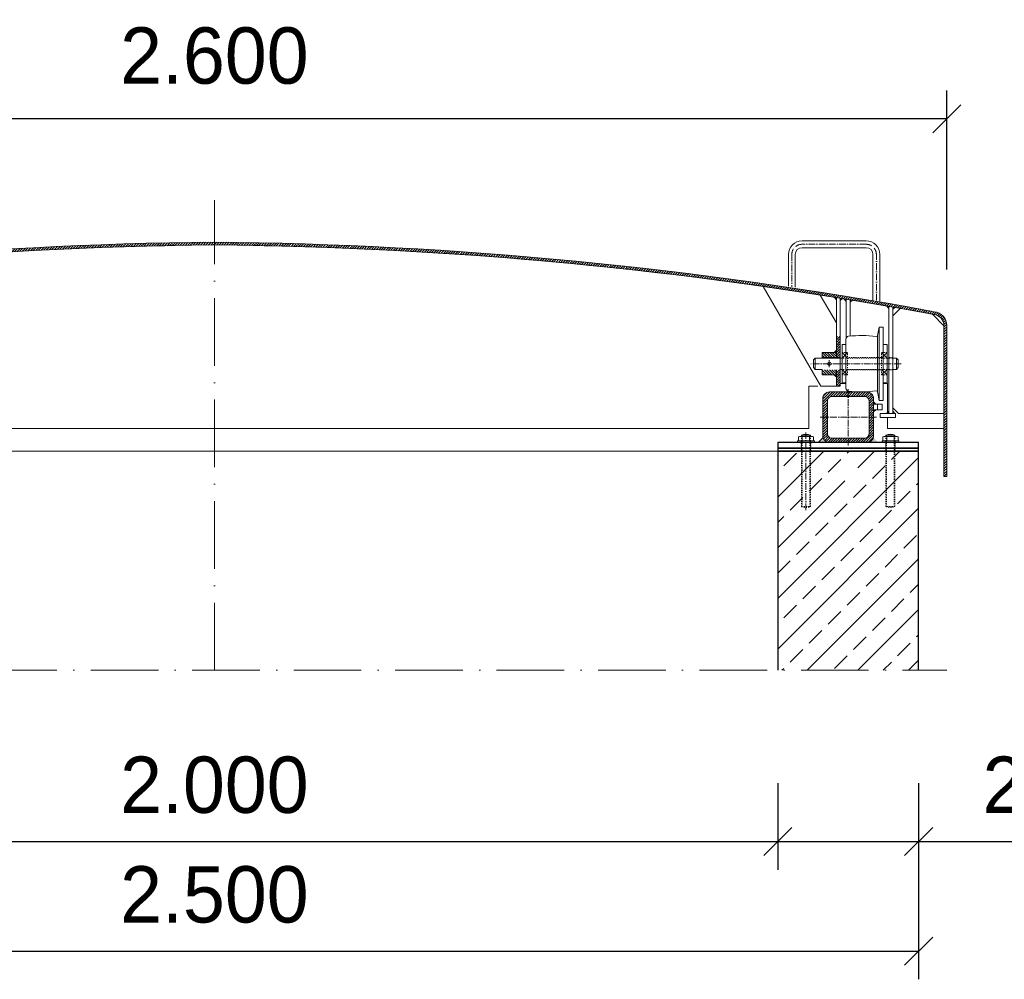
# Model space of a CAD drawing. Header units: millimetres. Extents: x -74592 to 26668, y -531 to 21180.
# Tile 25 of 27: x 22116 to 23863, y 16474 to 18176. Entities that reach past the tile are written whole.
import ezdxf

# ---------------------------------------------------------------- set-up
doc = ezdxf.new("R2010")
doc.units = ezdxf.units.MM
doc.linetypes.add('ACAD_ISO10W100', pattern=[18, 12, -3, 0, -3])
doc.linetypes.add('JIS_02_1.0', pattern=[2, 1, -1])
doc.layers.add('Bemaßung', color=7, linetype='Continuous', lineweight=9)
doc.dimstyles.new('DIN', dxfattribs={"dimtxt": 2.5, "dimasz": 2.5, "dimexe": 1.25, "dimexo": 0.625, "dimtad": 1, "dimtih": 1, "dimdec": 4, "dimdsep": 46, "dimlunit": 6, "dimtxsty": 'Standard', "dimcen": 2.5, "dimadec": 0, "dimazin": 0, "dimtfac": 1, "dimtdec": 4, "dimtmove": 0, "dimatfit": 3, "dimfxl": 0, "dimtvp": 1, "dimtolj": 1, "dimtzin": 0, "dimarcsym": 0})

# ---------------------------------------------------------------- blocks, each defined once
blk = doc.blocks.new('_Oblique')
at = {"color": 0, "linetype": 'ByBlock', "lineweight": -2}
blk.add_line((-0.5, -0.5), (0.5, 0.5), dxfattribs=at)
blk = doc.blocks.new('*D138')
at = {"layer": 'Bemaßung', "color": 0, "lineweight": -2, "transparency": 16777216}
for p, q in [((23461.3, 16821.9), (23461.3, 16668.2)), ((23711.3, 16821.9), (23711.3, 16668.2)), ((23461.3, 16718.2), (23711.3, 16718.2)), ((23711.3, 16718.2), (24111.3, 16718.2))]:
    blk.add_line(p, q, dxfattribs=at)
at = {"layer": 'DEFPOINTS', "color": 0, "transparency": 16777216}
for p in [(23461.3, 17021.9), (23711.3, 17021.9), (23711.3, 16718.2)]:
    blk.add_point(p, dxfattribs=at)
at = {"layer": 'Bemaßung', "color": 0, "lineweight": -2, "transparency": 16777216, "xscale": 50, "yscale": 50, "zscale": 50, "rotation": 180}
blk.add_blockref('_Oblique', (23461.3, 16718.2), dxfattribs=at)
at = {"layer": 'Bemaßung', "color": 0, "lineweight": -2, "transparency": 16777216, "xscale": 50, "yscale": 50, "zscale": 50}
blk.add_blockref('_Oblique', (23711.3, 16718.2), dxfattribs=at)
at = {"layer": 'Bemaßung', "color": 0, "transparency": 16777216, "insert": (23936.3, 16818.2), "char_height": 100, "attachment_point": 5}
blk.add_mtext('\\A1;250', dxfattribs=at)
blk = doc.blocks.new('*D139')
at = {"layer": 'Bemaßung', "color": 0, "lineweight": -2, "transparency": 16777216}
for p, q in [((21211.3, 16821.9), (21211.3, 16473.7)), ((23711.3, 16821.9), (23711.3, 16473.7)), ((21211.3, 16523.7), (23711.3, 16523.7))]:
    blk.add_line(p, q, dxfattribs=at)
at = {"layer": 'DEFPOINTS', "color": 0, "transparency": 16777216}
for p in [(21211.3, 17021.9), (23711.3, 17021.9), (23711.3, 16523.7)]:
    blk.add_point(p, dxfattribs=at)
at = {"layer": 'Bemaßung', "color": 0, "lineweight": -2, "transparency": 16777216, "xscale": 50, "yscale": 50, "zscale": 50, "rotation": 180}
blk.add_blockref('_Oblique', (21211.3, 16523.7), dxfattribs=at)
at = {"layer": 'Bemaßung', "color": 0, "lineweight": -2, "transparency": 16777216, "xscale": 50, "yscale": 50, "zscale": 50}
blk.add_blockref('_Oblique', (23711.3, 16523.7), dxfattribs=at)
at = {"layer": 'Bemaßung', "color": 0, "transparency": 16777216, "insert": (22461.3, 16623.7), "char_height": 100, "attachment_point": 5}
blk.add_mtext('\\A1;2.500', dxfattribs=at)
blk = doc.blocks.new('*D140')
at = {"layer": 'Bemaßung', "color": 0, "lineweight": -2, "transparency": 16777216}
for p, q in [((21161.3, 17733.2), (21161.3, 18050.3)), ((23761.3, 17733.2), (23761.3, 18050.3)), ((23761.3, 18000.3), (21161.3, 18000.3))]:
    blk.add_line(p, q, dxfattribs=at)
at = {"layer": 'DEFPOINTS', "color": 0, "transparency": 16777216}
for p in [(21161.3, 18000.3), (21161.3, 17633.2), (23761.3, 17633.2)]:
    blk.add_point(p, dxfattribs=at)
at = {"layer": 'Bemaßung', "color": 0, "lineweight": -2, "transparency": 16777216, "xscale": 50, "yscale": 50, "zscale": 50, "rotation": 180}
blk.add_blockref('_Oblique', (21161.3, 18000.3), dxfattribs=at)
at = {"layer": 'Bemaßung', "color": 0, "lineweight": -2, "transparency": 16777216, "xscale": 50, "yscale": 50, "zscale": 50}
blk.add_blockref('_Oblique', (23761.3, 18000.3), dxfattribs=at)
at = {"layer": 'Bemaßung', "color": 0, "transparency": 16777216, "insert": (22461.3, 18111.9), "char_height": 100, "attachment_point": 5}
blk.add_mtext('\\A1;2.600', dxfattribs=at)
blk = doc.blocks.new('*D142')
at = {"layer": 'Bemaßung', "color": 0, "lineweight": -2, "transparency": 16777216}
for p, q in [((21111.3, 17781.5), (20489.9, 17781.5)), ((20539.9, 17365.9), (20539.9, 17781.5)), ((21111.3, 17365.9), (20489.9, 17365.9))]:
    blk.add_line(p, q, dxfattribs=at)
at = {"layer": 'DEFPOINTS', "color": 0, "transparency": 16777216}
for p in [(20539.9, 17781.5), (22461.3, 17781.5), (22461.3, 17365.9)]:
    blk.add_point(p, dxfattribs=at)
at = {"layer": 'Bemaßung', "color": 0, "lineweight": -2, "transparency": 16777216, "xscale": 50, "yscale": 50, "zscale": 50}
for p, rotation in [((20539.9, 17781.5), 90), ((20539.9, 17365.9), 270)]:
    blk.add_blockref('_Oblique', p, dxfattribs=dict(at, rotation=rotation))
at = {"layer": 'Bemaßung', "color": 0, "transparency": 16777216, "insert": (20432.4, 17560.9), "char_height": 100, "attachment_point": 5, "rotation": 90}
blk.add_mtext('\\A1;415,6', dxfattribs=at)
blk = doc.blocks.new('*D182')
at = {"layer": 'Bemaßung', "color": 0, "lineweight": -2, "transparency": 16777216}
for p, q in [((21461.3, 16821.9), (21461.3, 16668.2)), ((23461.3, 16821.9), (23461.3, 16668.2)), ((21461.3, 16718.2), (23461.3, 16718.2))]:
    blk.add_line(p, q, dxfattribs=at)
at = {"layer": 'DEFPOINTS', "color": 0, "transparency": 16777216}
for p in [(21461.3, 17021.9), (23461.3, 17021.9), (23461.3, 16718.2)]:
    blk.add_point(p, dxfattribs=at)
at = {"layer": 'Bemaßung', "color": 0, "lineweight": -2, "transparency": 16777216, "xscale": 50, "yscale": 50, "zscale": 50, "rotation": 180}
blk.add_blockref('_Oblique', (21461.3, 16718.2), dxfattribs=at)
at = {"layer": 'Bemaßung', "color": 0, "lineweight": -2, "transparency": 16777216, "xscale": 50, "yscale": 50, "zscale": 50}
blk.add_blockref('_Oblique', (23461.3, 16718.2), dxfattribs=at)
at = {"layer": 'Bemaßung', "color": 0, "transparency": 16777216, "insert": (22461.3, 16818.2), "char_height": 100, "attachment_point": 5}
blk.add_mtext('\\A1;2.000', dxfattribs=at)

msp = doc.modelspace()

# ---------------------------------------------------------------- hatches: boundary and pattern name
at = {"lineweight": 5}
h = msp.add_hatch(dxfattribs=at)
h.set_pattern_fill('ANSI31', color=0)
h.set_pattern_definition([(45, (-125343.5716, 54360.634), (-2.24506403, 2.24506403), [])])
edge = h.paths.add_edge_path()
edge.add_arc((21186.32622, 17633.23142), 20, 95.71059313, 180, ccw=False)
edge.add_arc((22525.35866, 10440.9086), 7335.83738, 90.500124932, 100.533144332, ccw=False)
edge.add_line((22461.32622, 17776.46652), (22461.32622, 17781.45963))
edge.add_arc((22524.85508, 10446.75519), 7334.97955, 90.496249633, 100.534342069)
edge.add_arc((21186.32622, 17633.23142), 25, 95.71059314, 180)
edge.add_line((21161.32622, 17633.23142), (21161.32622, 17365.85611))
edge.add_line((21161.32622, 17365.85611), (21166.32622, 17365.85611))
edge.add_line((21166.32622, 17365.85611), (21166.32622, 17633.23142))
h = msp.add_hatch(dxfattribs=at)
h.set_pattern_fill('ANSI31', color=0)
h.set_pattern_definition([(45, (-125243.5716, 54360.634), (-2.24506403, 2.24506403), [])])
edge = h.paths.add_edge_path()
edge.add_arc((23736.32622, 17633.23142), 20, 360, 444.28940687)
edge.add_arc((22397.00648, 10437.93388), 7338.8145, 79.468895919, 89.497834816)
edge.add_line((22461.32622, 17776.46652), (22461.32622, 17781.45963))
edge.add_arc((22397.51376, 10443.81811), 7337.91898, 79.467673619, 89.501734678, ccw=False)
edge.add_arc((23736.32622, 17633.23142), 25, 0, 84.28940686, ccw=False)
edge.add_line((23761.32622, 17633.23142), (23761.32622, 17365.85611))
edge.add_line((23761.32622, 17365.85611), (23756.32622, 17365.85611))
edge.add_line((23756.32622, 17365.85611), (23756.32622, 17633.23142))
h = msp.add_hatch(color=0, dxfattribs=at)
h.dxf.hatch_style = 1
h.paths.add_polyline_path([(23561.32622, 17683.82216), (23565.32622, 17683.14206), (23565.32622, 17679.28056)])
h = msp.add_hatch(color=0, dxfattribs=at)
h.dxf.hatch_style = 1
h.paths.add_polyline_path([(23576.32622, 17681.33885), (23572.32622, 17682.02827), (23572.32622, 17678.02827)])
h = msp.add_hatch(color=0, dxfattribs=at)
h.dxf.hatch_style = 1
h.paths.add_polyline_path([(23578.82622, 17681.0115), (23582.82622, 17680.31658), (23582.82622, 17676.42912)])
h = msp.add_hatch(color=0, dxfattribs=at)
h.dxf.hatch_style = 1
h.paths.add_polyline_path([(23593.82622, 17678.46252), (23589.82622, 17679.16677), (23589.82622, 17675.16677)])
h = msp.add_hatch(color=0, dxfattribs=at)
h.dxf.hatch_style = 1
h.paths.add_polyline_path([(23654.32622, 17668.30672), (23658.32622, 17667.54753), (23658.32622, 17663.54753)])
h = msp.add_hatch(color=0, dxfattribs=at)
h.dxf.hatch_style = 1
h.paths.add_polyline_path([(23669.32622, 17665.54014), (23665.32622, 17666.30874), (23665.32622, 17662.30874)])
h = msp.add_hatch(dxfattribs=at)
h.set_pattern_fill('ANSI31', color=0)
h.set_pattern_definition([(45, (-125218.5716, 54360.634), (-2.24506403, 2.24506403), [])])
h.paths.add_polyline_path([(23565.32622, 17585.853), (23565.32622, 17614.24363), (23565.81238, 17614.32462), (23567.43661, 17614.32462), (23568.24873, 17614.32462), (23569.60225, 17615.94842), (23572.03859, 17615.67781), (23572.32622, 17615.67781), (23572.32622, 17576.853), (23565.32622, 17576.853)])
h.paths.add_polyline_path([(23565.32622, 17554.853), (23572.32622, 17554.853), (23572.32622, 17525.85611), (23565.32622, 17525.85611)])
h = msp.add_hatch(dxfattribs=at)
h.set_pattern_fill('ANSI31', color=0, angle=90)
h.set_pattern_definition([(135, (-125218.5716, 54360.634), (-2.24506403, -2.24506403), [])])
h.paths.add_polyline_path([(23540.32622, 17585.853), (23565.32622, 17585.853), (23565.32622, 17576.853), (23540.32622, 17576.853)])
h.paths.add_polyline_path([(23540.32622, 17554.853), (23565.32622, 17554.853), (23565.32622, 17545.853), (23540.32622, 17545.853)])
h = msp.add_hatch(color=0, dxfattribs=at)
h.dxf.hatch_style = 1
h.paths.add_polyline_path([(23561.32622, 17585.853), (23565.32622, 17585.853), (23565.32622, 17589.853)])
h = msp.add_hatch(color=0, dxfattribs=at)
h.dxf.hatch_style = 1
h.paths.add_polyline_path([(23561.32622, 17545.853), (23565.32622, 17545.853), (23565.32622, 17541.853)])
h = msp.add_hatch(dxfattribs=at)
h.set_pattern_fill('ANSI31', color=0)
h.set_pattern_definition([(45, (-135962.0524, 56741.449), (-2.24506403, 2.24506403), [])])
edge = h.paths.add_edge_path()
edge.add_line((23619.32622, 17515.85611), (23553.32622, 17515.85611))
edge.add_arc((23553.32622, 17503.85611), 12, 90, 180)
edge.add_line((23541.32622, 17503.85611), (23541.32622, 17437.85611))
edge.add_arc((23553.32622, 17437.85611), 12, 180, 270)
edge.add_line((23553.32622, 17425.85611), (23619.32622, 17425.85611))
edge.add_arc((23619.32622, 17437.85611), 12, 270, 360)
edge.add_line((23631.32622, 17437.85611), (23631.32622, 17503.85611))
edge.add_arc((23619.32622, 17503.85611), 12, 0, 90)
edge = h.paths.add_edge_path(flags=16)
edge.add_arc((23615.32622, 17441.85611), 8, 270, 360)
edge.add_line((23623.32622, 17441.85611), (23623.32622, 17499.85611))
edge.add_arc((23615.32622, 17499.85611), 8, 0, 90)
edge.add_line((23615.32622, 17507.85611), (23557.32622, 17507.85611))
edge.add_arc((23557.32622, 17499.85611), 8, 90, 180)
edge.add_line((23549.32622, 17499.85611), (23549.32622, 17441.85611))
edge.add_arc((23557.32622, 17441.85611), 8, 180, 270)
edge.add_line((23557.32622, 17433.85611), (23615.32622, 17433.85611))
h = msp.add_hatch(color=0, dxfattribs=at)
h.dxf.hatch_style = 1
h.paths.add_polyline_path([(23635.32622, 17494.2164), (23631.32622, 17494.2164), (23631.32622, 17498.2164)])
h = msp.add_hatch(color=0, dxfattribs=at)
h.dxf.hatch_style = 1
h.paths.add_polyline_path([(23635.32622, 17484.2164), (23631.32622, 17484.2164), (23631.32622, 17480.2164)])
h = msp.add_hatch(color=0, dxfattribs=at)
h.dxf.hatch_style = 1
h.paths.add_polyline_path([(23654.32622, 17477.57979), (23658.32622, 17477.57979), (23658.32622, 17481.57979)])
h = msp.add_hatch(color=0, dxfattribs=at)
h.dxf.hatch_style = 1
h.paths.add_polyline_path([(23669.32622, 17477.57979), (23665.32622, 17477.57979), (23665.32622, 17481.57979)])
h = msp.add_hatch(color=0)
h.dxf.hatch_style = 1
h.paths.add_polyline_path([(23541.74818, 17434.7019), (23532.90239, 17425.85611), (23553.32622, 17425.85611, -0.338290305)])
h.paths.add_polyline_path([(23630.90426, 17434.7019, -0.338290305), (23619.32622, 17425.85611), (23639.75005, 17425.85611)])
h = msp.add_hatch(dxfattribs=at)
h.set_pattern_fill('ANSI33', color=256, scale=10)
h.set_pattern_definition([(45, (-125218.57, 54360.634), (-44.90128, 44.90128), []), (45, (-125173.67, 54360.634), (-44.90128, 44.90128), [31.75, -15.875])])
edge = h.paths.add_edge_path(flags=16)
edge.add_arc((23586.32622, 17375.34871), 18.3318, 180, 540, ccw=False)
h.paths.add_polyline_path([(23711.32622, 17021.85987), (23461.32622, 17021.85987), (23461.32622, 17410.85611), (23711.32622, 17410.85611)])

# ---------------------------------------------------------------- linework, layer by layer
at = {"linetype": 'ACAD_ISO10W100', "lineweight": 9, "ltscale": 10}
for p, q in [((22461.32622, 17021.85987), (22461.32622, 17855.85611)), ((21161.32622, 17021.85987), (23761.32622, 17021.85987))]:
    msp.add_line(p, q, dxfattribs=at)
at = {"lineweight": 9}
for p, q in [((23618.32622, 17783.68688), (23504.32622, 17783.68688)), ((23480.32622, 17759.68688), (23480.32622, 17703.21232)), ((23492.32622, 17759.68688), (23492.32622, 17701.43055)), ((23618.32622, 17771.68688), (23504.32622, 17771.68688)), ((23630.32622, 17678.76372), (23630.32622, 17759.68688)), ((23642.32622, 17676.6024), (23642.32622, 17759.68688)), ((23435.60423, 17702.89373), (23537.81695, 17525.85611)), ((23565.32622, 17638.20865), (23536.74517, 17687.71247)), ((23565.32622, 17576.853), (23565.32622, 17683.16071)), ((23572.32622, 17682.02827), (23572.32622, 17525.85611)), ((23582.82622, 17611.66285), (23582.82622, 17680.31658)), ((23589.82622, 17614.78347), (23589.82622, 17679.16677)), ((23658.32622, 17477.57979), (23658.32622, 17667.54753)), ((23665.32622, 17477.57979), (23665.32622, 17666.32254)), ((23678.64654, 17663.97218), (23665.32622, 17650.65186)), ((23638.30602, 17615.7526), (23641.32622, 17630.853)), ((23582.32622, 17609.4876), (23582.32622, 17522.2184)), ((23638.32622, 17515.853), (23638.32622, 17615.8529)), ((23527.82622, 17575.853), (23524.82622, 17572.853)), ((23524.82622, 17572.853), (23524.82622, 17558.853)), ((23527.82622, 17575.853), (23527.82622, 17555.853)), ((23527.82622, 17575.853), (23540.32622, 17575.853)), ((23572.32622, 17576.853), (23540.32622, 17576.853)), ((23572.32622, 17575.853), (23540.32622, 17575.853)), ((23575.32622, 17575.853), (23572.32622, 17575.853)), ((23655.32622, 17575.853), (23658.32622, 17575.853)), ((23671.82622, 17575.853), (23665.32622, 17575.853)), ((23671.82622, 17575.853), (23671.82622, 17555.853)), ((23674.82622, 17572.853), (23671.82622, 17575.853)), ((23674.82622, 17572.853), (23674.82622, 17558.853)), ((23527.82622, 17555.853), (23524.82622, 17558.853)), ((23527.82622, 17555.853), (23540.32622, 17555.853)), ((23565.32622, 17525.85611), (23565.32622, 17554.853)), ((23575.32622, 17555.853), (23572.32622, 17555.853)), ((23655.32622, 17555.853), (23658.32622, 17555.853)), ((23671.82622, 17555.853), (23665.32622, 17555.853)), ((23674.82622, 17558.853), (23671.82622, 17555.853)), ((23565.32622, 17525.85611), (23537.81695, 17525.85611)), ((23572.32622, 17525.85611), (23565.32622, 17525.85611)), ((23641.32622, 17500.853), (23638.32622, 17515.853)), ((23638.32622, 17494.2164), (23638.32622, 17484.2164)), ((23658.32622, 17477.57979), (23665.32622, 17477.57979)), ((23675.32622, 17477.57979), (23665.32622, 17487.57979)), ((23675.32622, 17477.57979), (23756.32622, 17477.57979)), ((21461.32622, 17410.85611), (22461.32622, 17410.85611)), ((23461.32622, 17410.85611), (22461.32622, 17410.85611))]:
    msp.add_line(p, q, dxfattribs=at)
at = {"linetype": 'ACAD_ISO10W100', "lineweight": 5}
for p, q in [((23618.32622, 17777.68688), (23504.32622, 17777.68688)), ((23486.32622, 17759.68688), (23486.32622, 17702.3252)), ((23680.16344, 17565.853), (23520.04381, 17565.853)), ((23552.82622, 17559.853), (23552.82622, 17571.853)), ((23586.32622, 17520.85611), (23586.32622, 17420.85611)), ((23536.32622, 17470.85611), (23636.32622, 17470.85611)), ((23511.32622, 17305.85611), (23511.32622, 17443.91711))]:
    msp.add_line(p, q, dxfattribs=at)
at = {"lineweight": 5}
for p, q in [((23575.32622, 17585.853), (23585.32622, 17575.853)), ((23585.32622, 17585.853), (23575.32622, 17575.853)), ((23655.32622, 17585.853), (23645.32622, 17575.853)), ((23645.32622, 17585.853), (23655.32622, 17575.853)), ((23575.32622, 17555.853), (23585.32622, 17545.853)), ((23585.32622, 17555.853), (23575.32622, 17545.853)), ((23655.32622, 17545.853), (23645.32622, 17555.853)), ((23655.32622, 17555.853), (23645.32622, 17545.853))]:
    msp.add_line(p, q, dxfattribs=at)
at = {"linetype": 'JIS_02_1.0', "lineweight": 5, "ltscale": 2}
for p, q in [((23655.32622, 17575.853), (23575.32622, 17575.853)), ((23645.32622, 17576.853), (23585.32622, 17576.853)), ((23665.32622, 17576.853), (23658.32622, 17576.853)), ((23665.32622, 17575.853), (23658.32622, 17575.853)), ((23655.32622, 17555.853), (23575.32622, 17555.853)), ((23645.32622, 17554.853), (23585.32622, 17554.853)), ((23665.32622, 17555.853), (23658.32622, 17555.853)), ((23665.32622, 17554.853), (23658.32622, 17554.853)), ((23502.82622, 17410.85611), (23502.82622, 17428.85611)), ((23503.32622, 17312.35611), (23503.32622, 17439.35611)), ((23504.55122, 17311.92105), (23504.55122, 17436.85611)), ((23518.10122, 17311.92105), (23518.10122, 17436.85611)), ((23519.32622, 17312.35611), (23519.32622, 17439.35611)), ((23519.82622, 17410.85611), (23519.82622, 17428.85611)), ((23652.82622, 17410.85611), (23652.82622, 17428.85611)), ((23653.32622, 17312.35611), (23653.32622, 17439.35611)), ((23654.55122, 17311.92105), (23654.55122, 17436.85611)), ((23668.10122, 17311.92105), (23668.10122, 17436.85611)), ((23669.32622, 17312.35611), (23669.32622, 17439.35611)), ((23669.82622, 17410.85611), (23669.82622, 17428.85611)), ((23503.32622, 17312.35611), (23519.32622, 17312.35611)), ((23669.32622, 17312.35611), (23653.32622, 17312.35611))]:
    msp.add_line(p, q, dxfattribs=at)
at = {"linetype": 'Continuous', "lineweight": 9}
for p, q in [((23496.32622, 17425.85611), (23496.32622, 17428.85611)), ((23496.32622, 17428.85611), (23526.32622, 17428.85611)), ((23497.92622, 17429.85611), (23497.92622, 17435.85611)), ((23501.39042, 17436.85611), (23521.26202, 17436.85611)), ((23503.32622, 17439.35611), (23519.32622, 17439.35611)), ((23503.32622, 17439.35611), (23503.32622, 17436.85611)), ((23504.55122, 17439.79121), (23504.55122, 17436.85611)), ((23504.85442, 17429.85611), (23504.85442, 17435.85611)), ((23517.79802, 17429.85611), (23517.79802, 17435.85611)), ((23518.10122, 17439.79121), (23518.10122, 17436.85611)), ((23519.32622, 17439.35611), (23519.32622, 17436.85611)), ((23524.72622, 17429.85611), (23524.72622, 17435.85611)), ((23526.32622, 17425.85611), (23526.32622, 17428.85611)), ((23676.32622, 17428.85611), (23646.32622, 17428.85611)), ((23646.32622, 17425.85611), (23646.32622, 17428.85611)), ((23647.92622, 17429.85611), (23647.92622, 17435.85611)), ((23671.26202, 17436.85611), (23651.39042, 17436.85611)), ((23669.32622, 17439.35611), (23653.32622, 17439.35611)), ((23653.32622, 17439.35611), (23653.32622, 17436.85611)), ((23654.55122, 17439.79121), (23654.55122, 17436.85611)), ((23654.85442, 17429.85611), (23654.85442, 17435.85611)), ((23667.79802, 17429.85611), (23667.79802, 17435.85611)), ((23668.10122, 17439.79121), (23668.10122, 17436.85611)), ((23669.32622, 17439.35611), (23669.32622, 17436.85611)), ((23674.72622, 17429.85611), (23674.72622, 17435.85611)), ((23676.32622, 17425.85611), (23676.32622, 17428.85611))]:
    msp.add_line(p, q, dxfattribs=at)
msp.add_line((23541.74818, 17434.7019), (23532.90239, 17425.85611))
at = {"lineweight": 9}
for points in [[(22461.32622, 17781.45963, 0.0438274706), (21183.83863, 17658.10735, 0.3853135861), (21161.32622, 17633.23142), (21161.32622, 17365.85611), (21166.32622, 17365.85611), (21166.32622, 17633.23142, -0.3853135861), (21184.33615, 17653.13216, -0.0421009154), (22411.32622, 17775.85611, -0.0498756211)], [(22461.32622, 17776.46652, 0.0436921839), (21186.64653, 17653.55173), (21166.32622, 17633.23142), (21166.32622, 17450.85611), (21266.32622, 17450.85611), (21266.32622, 17470.57979)], [(22461.32622, 17781.45963, -0.0438274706), (23738.81381, 17658.10735, -0.3853135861), (23761.32622, 17633.23142), (23761.32622, 17365.85611), (23756.32622, 17365.85611), (23756.32622, 17633.23142, 0.3853135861), (23738.3163, 17653.13216, 0.0421009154), (22511.32622, 17775.85611, 0.0498756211)], [(22461.32622, 17776.46652, -0.0436921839), (23736.00591, 17653.55173), (23756.32622, 17633.23142), (23756.32622, 17450.85611), (23656.32622, 17450.85611), (23656.32622, 17470.57979)]]:
    msp.add_lwpolyline(points, format="xyb", dxfattribs=at)
at = {"linetype": 'ACAD_ISO10W100', "lineweight": 5}
msp.add_lwpolyline([(23636.32622, 17677.68688), (23636.32622, 17759.68688)], dxfattribs=at)
at = {"lineweight": 5}
for points in [[(23561.32622, 17683.82216), (23565.32622, 17683.14206), (23565.32622, 17679.28056)], [(23576.32622, 17681.33885), (23572.32622, 17682.02827), (23572.32622, 17678.02827)], [(23578.82622, 17681.0115), (23582.82622, 17680.31658), (23582.82622, 17676.42912)], [(23593.82622, 17678.46252), (23589.82622, 17679.16677), (23589.82622, 17675.16677)], [(23654.32622, 17668.30672), (23658.32622, 17667.54753), (23658.32622, 17663.54753)], [(23669.32622, 17665.54014), (23665.32622, 17666.30874), (23665.32622, 17662.30874)], [(23561.32622, 17585.853), (23565.32622, 17585.853), (23565.32622, 17589.853)], [(23561.32622, 17545.853), (23565.32622, 17545.853), (23565.32622, 17541.853)], [(23635.32622, 17494.2164), (23631.32622, 17494.2164), (23631.32622, 17498.2164)], [(23635.32622, 17484.2164), (23631.32622, 17484.2164), (23631.32622, 17480.2164)], [(23654.32622, 17477.57979), (23658.32622, 17477.57979), (23658.32622, 17481.57979)], [(23669.32622, 17477.57979), (23665.32622, 17477.57979), (23665.32622, 17481.57979)]]:
    msp.add_lwpolyline(points, close=True, dxfattribs=at)
at = {"lineweight": 9}
for points in [[(23648.32622, 17500.853), (23641.32622, 17500.853), (23641.32622, 17630.853), (23648.32622, 17630.853)], [(23582.32622, 17599.853), (23575.32622, 17599.853), (23575.32622, 17531.853), (23582.32622, 17531.853)], [(23655.32622, 17599.853), (23648.32622, 17599.853), (23648.32622, 17531.853), (23655.32622, 17531.853)], [(23646.32622, 17484.2164), (23631.32622, 17484.2164), (23631.32622, 17494.2164), (23646.32622, 17494.2164)], [(23670.32622, 17470.57979), (23643.32622, 17470.57979), (23643.32622, 17477.57979), (23670.32622, 17477.57979)]]:
    msp.add_lwpolyline(points, close=True, dxfattribs=at)
for points in [[(23540.32622, 17575.853), (23540.32622, 17585.853), (23565.32622, 17585.853), (23565.32622, 17576.853)], [(23565.32622, 17554.853), (23565.32622, 17545.853), (23540.32622, 17545.853), (23540.32622, 17555.853)], [(23582.32622, 17530.85611), (23572.32622, 17530.85611)], [(23656.32622, 17477.57979), (23656.32622, 17530.85611), (23648.32622, 17530.85611)], [(21390.32622, 17525.85611), (21406.32622, 17525.85611), (21406.32622, 17450.85611), (22461.32622, 17450.85611)], [(23532.32622, 17525.85611), (23516.32622, 17525.85611), (23516.32622, 17450.85611), (22461.32622, 17450.85611)]]:
    msp.add_lwpolyline(points, dxfattribs=at)
at = {"linetype": 'JIS_02_1.0', "lineweight": 5, "ltscale": 2}
for points in [[(23585.32622, 17585.853), (23575.32622, 17585.853), (23575.32622, 17545.853), (23585.32622, 17545.853)], [(23645.32622, 17585.853), (23655.32622, 17585.853), (23655.32622, 17545.853), (23645.32622, 17545.853)]]:
    msp.add_lwpolyline(points, close=True, dxfattribs=at)
at = {"lineweight": 9}
for points in [[(23619.32622, 17515.85611), (23553.32622, 17515.85611, 0.4142135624), (23541.32622, 17503.85611), (23541.32622, 17437.85611, 0.4142135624), (23553.32622, 17425.85611), (23619.32622, 17425.85611, 0.4142135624), (23631.32622, 17437.85611), (23631.32622, 17503.85611, 0.4142135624)], [(23615.32622, 17433.85611, 0.4142135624), (23623.32622, 17441.85611), (23623.32622, 17499.85611, 0.4142135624), (23615.32622, 17507.85611), (23557.32622, 17507.85611, 0.4142135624), (23549.32622, 17499.85611), (23549.32622, 17441.85611, 0.4142135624), (23557.32622, 17433.85611)]]:
    msp.add_lwpolyline(points, format="xyb", close=True, dxfattribs=at)
for points in [[(23461.32622, 17415.85611), (23711.32622, 17415.85611), (23711.32622, 17425.85611), (23461.32622, 17425.85611)], [(23711.32622, 17415.85611), (23461.32622, 17415.85611), (23461.32622, 17410.85611), (23711.32622, 17410.85611)]]:
    msp.add_lwpolyline(points, close=True)
msp.add_lwpolyline([(23711.32622, 17021.85987), (23711.32622, 17410.85611), (23461.32622, 17410.85611), (23461.32622, 17021.85987)])
msp.add_circle((23552.82622, 17565.853), 3, dxfattribs=at)
for centre, radius, start, end in [((23504.32622, 17759.68688), 24, 90, 180), ((23618.32622, 17759.68688), 24, 0, 90), ((23504.32622, 17759.68688), 12, 90, 180), ((23618.32622, 17759.68688), 12, 0, 90), ((23587.308, 17609.48758), 4.98178, 96.13075001, 179.99978611), ((23610.32622, 17418.853), 197, 82.49039722, 96.86579723), ((23636.34482, 17616.14481), 2, 262.18215, 348.69073056), ((23587.308, 17522.21842), 4.98178, 180.00021667, 263.86925278), ((23610.32622, 17712.853), 197, 263.13420277, 277.50960278), ((23636.34482, 17515.56119), 2, 11.30926944, 97.81785)]:
    msp.add_arc(centre, radius, start, end, dxfattribs=at)
at = {"linetype": 'ACAD_ISO10W100', "lineweight": 5}
for centre, start, end in [((23504.32622, 17759.68688), 90, 180), ((23618.32622, 17759.68688), 0, 90)]:
    msp.add_arc(centre, 18, start, end, dxfattribs=at)
at = {"linetype": 'Continuous', "lineweight": 9}
for centre, radius, start, end in [((23501.39032, 17430.35611), 6.49999, 57.79575833, 122.20424167), ((23501.39032, 17435.3561), 6.49999, 237.79575833, 302.20424167), ((23511.32622, 17418.77278), 22.08333, 68.76068889, 111.23931111), ((23511.32622, 17415.41401), 21.4421, 72.43264167, 107.56735833), ((23511.32622, 17450.29821), 21.4421, 252.43264167, 287.56735833), ((23521.26212, 17430.35611), 6.49999, 57.79575833, 122.20424167), ((23521.26212, 17435.3561), 6.49999, 237.79575833, 302.20424167), ((23651.39032, 17430.35611), 6.49999, 57.79575833, 122.20424167), ((23651.39032, 17435.3561), 6.49999, 237.79575833, 302.20424167), ((23661.32622, 17418.77278), 22.08333, 68.76068889, 111.23931111), ((23661.32622, 17415.41401), 21.4421, 72.43264167, 107.56735833), ((23661.32622, 17450.29821), 21.4421, 252.43264167, 287.56735833), ((23671.26212, 17430.35611), 6.49999, 57.79575833, 122.20424167), ((23671.26212, 17435.3561), 6.49999, 237.79575833, 302.20424167)]:
    msp.add_arc(centre, radius, start, end, dxfattribs=at)
at = {"linetype": 'JIS_02_1.0', "lineweight": 5, "ltscale": 2}
for centre in [(23511.32622, 17332.93944), (23661.32622, 17332.93944)]:
    msp.add_arc(centre, 22.08333, 248.76068889, 291.23931111, dxfattribs=at)

# ---------------------------------------------------------------- dimensions: what is measured, and where the dimension line sits
at = {"layer": 'Bemaßung'}
dim = msp.add_linear_dim(base=(21161.32622, 18000.3237), p1=(23761.32622, 17633.23142), p2=(21161.32622, 17633.23142), dimstyle='DIN', override={"dimscale": 100, "dimtxt": 1, "dimasz": 0.5, "dimexe": 0.5, "dimexo": 1, "dimgap": 0.5, "dimjust": 2, "dimtih": 0, "dimdec": 2, "dimblk1": 'Oblique', "dimblk2": 'Oblique', "dimsah": 1, "dimtmove": 2}, dxfattribs=at)
dim.commit()
dim.dimension.update_dxf_attribs({"geometry": '*D140', "text_midpoint": (22461.32622, 18111.88219), "dimtype": 160})
for base, p1, p2, angle, override, picture, middle in [((20539.90784, 17781.45963), (22461.32622, 17365.85611), (22461.32622, 17781.45963), 90, {"dimscale": 100, "dimtxt": 1, "dimasz": 0.5, "dimexe": 0.5, "dimexo": 13.5, "dimgap": 0.5, "dimtih": 0, "dimdec": 2, "dimblk1": 'Oblique', "dimblk2": 'Oblique', "dimsah": 1, "dimtmove": 2}, '*D142', (20432.36622, 17560.85611)), ((23711.32622, 16718.18952), (23461.32622, 17021.85987), (23711.32622, 17021.85987), 180, {"dimscale": 100, "dimtxt": 1, "dimasz": 0.5, "dimexe": 0.5, "dimexo": 2, "dimgap": 0.5, "dimtih": 0, "dimdec": 2, "dimblk1": 'Oblique', "dimblk2": 'Oblique', "dimsah": 1}, '*D138', (23936.32622, 16718.18952))]:
    dim = msp.add_linear_dim(base=base, p1=p1, p2=p2, angle=angle, dimstyle='DIN', override=override, dxfattribs=at)
    dim.commit()
    dim.dimension.update_dxf_attribs({"geometry": picture, "text_midpoint": middle, "dimtype": 160})
for base, p1, p2, override, picture, middle in [((23711.32622, 16523.70722), (21211.32622, 17021.85987), (23711.32622, 17021.85987), {"dimscale": 100, "dimtxt": 1, "dimasz": 0.5, "dimexe": 0.5, "dimexo": 2, "dimgap": 0.5, "dimtih": 0, "dimdec": 2, "dimblk1": 'Oblique', "dimblk2": 'Oblique', "dimsah": 1, "dimtmove": 2}, '*D139', (22461.32622, 16623.70722)), ((23461.32622, 16718.18952), (21461.32622, 17021.85987), (23461.32622, 17021.85987), {"dimscale": 100, "dimtxt": 1, "dimasz": 0.5, "dimexe": 0.5, "dimexo": 2, "dimgap": 0.5, "dimtih": 0, "dimdec": 2, "dimblk1": 'Oblique', "dimblk2": 'Oblique', "dimsah": 1}, '*D182', (22461.32622, 16818.18952))]:
    dim = msp.add_linear_dim(base=base, p1=p1, p2=p2, dimstyle='DIN', override=override, dxfattribs=at)
    dim.commit()
    dim.dimension.update_dxf_attribs({"geometry": picture, "text_midpoint": middle})

doc.saveas('drawing.dxf')
